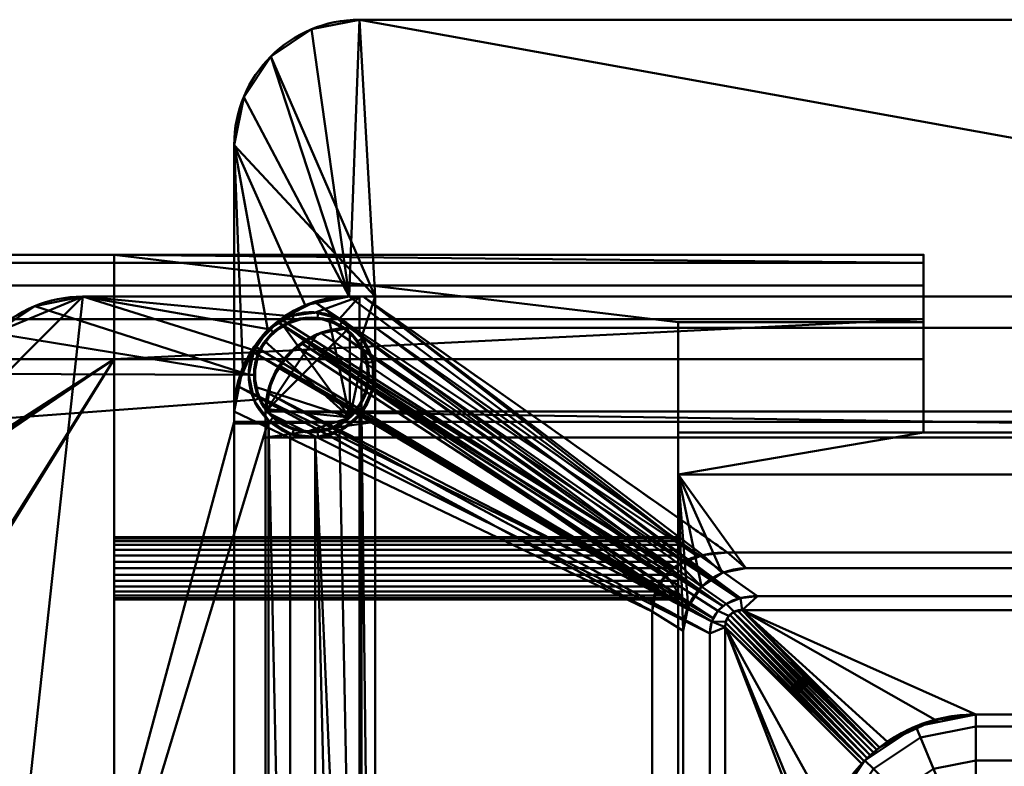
# Model space of a CAD drawing. Header units: millimetres. Extents: x -363 to 363, y -88 to 88.
# Tile 6 of 10: x -107 to -12, y 16 to 88. Entities that reach past the tile are written whole.
import ezdxf

# ---------------------------------------------------------------- set-up
doc = ezdxf.new("R2010")
doc.units = ezdxf.units.MM
doc.layers.add('1', color=7, linetype='CONTINUOUS', true_color=0xffffff)

msp = doc.modelspace()

# ---------------------------------------------------------------- linework, layer by layer
at = {"layer": '1', "color": 30, "linetype": 'Continuous', "lineweight": 50}
for p, q in [((-74, 87.5, -48), (-74, 87.5, -46)), ((-74, 87.5, -48), (74, 87.5, -48)), ((-74, 87.5, -46), (74, 87.5, -46)), ((-86, 50, -46), (-86, 75.5, -46)), ((-86, 61, -48), (-86, 75.5, -48)), ((-86, 75.5, -46), (-86, 75.5, -48)), ((-97.5, 65, 0.15), (-345.5, 65, 0.15)), ((-345.5, 65, 25.15), (-97.5, 65, 25.15)), ((-97.5, 65, 25.15), (-97.5, 65, 0.15)), ((-97.5, 65, 0.15), (-97.5, 55, 0.15)), ((-97.5, 65, 25.15), (-97.5, 55, 25.15)), ((-20, 65, 0.15), (-97.5, 65, 0.15)), ((-97.5, 65, 25.15), (-20, 65, 25.15)), ((-20, 58.536, 0.15), (-20, 65, 0.15)), ((-20, 65, 25.15), (-20, 58.536, 25.15)), ((-100.5, 61, -50), (-100.5, 61, -48)), ((-100.5, 61, -50), (-74, 61, -50)), ((-100.5, 61, -48), (-86, 61, -48)), ((-86, 61, -48), (-72.5, 61, -48)), ((-86, 49, -48), (-86, 61, -48)), ((-75, 61, -38.263), (-75, 61, -46)), ((75, 61, -46), (-75, 61, -46)), ((-72.5, 61, -48.5), (-74, 61, -50)), ((-74, 61, -50), (-74, 57.352, -50)), ((73.642, 61, -38.22), (-73.642, 61, -38.22)), ((-72.5, -61, -48.5), (-72.5, 61, -48.5)), ((-72.5, 61, -48), (-72.5, 61, -48.5)), ((-72.5, 61, -48), (-72.5, 49, -48)), ((-20, 58.536, 0.15), (-43.5, 58.536, 0.15)), ((-43.5, 58.536, 0.15), (-43.5, 55, 0.15)), ((-43.5, 48, 10.686), (-43.5, 58.536, 0.15)), ((-43.5, 58.536, 25.15), (-20, 58.536, 25.15)), ((-43.5, 58.536, 25.15), (-43.5, 48, 14.614)), ((-43.5, 55, 25.15), (-43.5, 58.536, 25.15)), ((-20, 48, 10.686), (-20, 58.536, 0.15)), ((-20, 58.536, 25.15), (-20, 48, 14.614)), ((-75, 58, -39.614), (-75, 58, -46)), ((75, 58, -46), (-75, 58, -46)), ((72.443, 58, -39.433), (-72.443, 58, -39.433)), ((-73.8, 49.9, -49.8), (-73.8, 57.1, -49.8)), ((-97.5, 55, -9.85), (-345.5, 55, -9.85)), ((-97.5, 55, 35.15), (-345.5, 55, 35.15)), ((-97.5, 55, 0.15), (-97.5, 55, -9.85)), ((-97.5, 55, 25.15), (-97.5, 55, 35.15)), ((-20, 55, -9.85), (-97.5, 55, -9.85)), ((-43.5, 55, 0.15), (-97.5, 55, 0.15)), ((-97.5, 55, 35.15), (-20, 55, 35.15)), ((-97.5, 55, 25.15), (-43.5, 55, 25.15)), ((-43.5, 55, 0.15), (-43.5, 55, -3.386)), ((-43.5, 55, 28.686), (-43.5, 55, 25.15)), ((-43.5, 55, 28.686), (-43.5, 43.964, 17.65)), ((-43.5, 43.964, 7.65), (-43.5, 55, -3.386)), ((-43.5, 55, 28.686), (-20, 55, 28.686)), ((-20, 55, -3.386), (-43.5, 55, -3.386)), ((-20, 55, -9.85), (-20, 55, -3.386)), ((-20, 55, 28.686), (-20, 55, 35.15)), ((-20, 48, 3.614), (-20, 55, -3.386)), ((-20, 55, 28.686), (-20, 48, 21.686)), ((-86, 50, -38.847), (-86, 50, -46)), ((-86, 50, -38.847), (-86, -50, -38.847)), ((-83, 50, -40.475), (-83, 50, -46)), ((-83, 50, -40.475), (-83, -50, -40.475)), ((-83, 50, -46), (-83, 47.5, -46)), ((-74, 49.648, -50), (-74, -49.648, -50)), ((-72.5, 49, -48), (-86, 49, -48)), ((-86, 49, -48), (-86, 48.85, -47.85)), ((-86, 48.85, -47.85), (-86, -48.85, -47.85)), ((-86, 48.85, -47.85), (-83, 48.85, -47.85)), ((-83, 48.85, -47.85), (-83, -48.85, -47.85)), ((-83, 48.85, -47.85), (-83, 47.5, -46.5)), ((-72.5, 49, -48), (-72.5, -49, -48)), ((72.5, 49, -48), (-72.5, 49, -48)), ((-83, 47.5, -46.5), (83, 47.5, -46.5)), ((83, 47.5, -46), (-83, 47.5, -46)), ((-83, 47.5, -46), (-83, 47.5, -46.5)), ((-20, 48, 10.686), (-43.5, 48, 10.686)), ((-43.5, 48, 10.686), (-43.5, 48, 14.614)), ((-20, 48, 14.614), (-43.5, 48, 14.614)), ((20, 48, 3.614), (-20, 48, 3.614)), ((-20, 48, 21.686), (20, 48, 21.686)), ((-20, 48, 3.614), (-20, 48, 10.686)), ((-20, 48, 14.614), (-20, 48, 21.686)), ((43.5, 43.964, 7.65), (-43.5, 43.964, 7.65)), ((43.5, 43.964, 17.65), (-43.5, 43.964, 17.65)), ((-43.5, 43.964, 17.65), (-43.5, -43.964, 17.65)), ((-43.5, -43.964, 7.65), (-43.5, 43.964, 7.65)), ((-38.757, 36.5, -12.85), (38.757, 36.5, -12.85)), ((-37, 35, -12.85), (-37, 35, 7.65)), ((37, 35, 7.65), (-37, 35, 7.65)), ((37, 35, -12.85), (-37, 35, -12.85)), ((-35.891, 32.33, -12.85), (35.891, 32.33, -12.85)), ((-45.969, -30.865, -12.85), (-45.969, 30.865, -12.85)), ((37.362, 31, -12.85), (-37.362, 31, -12.85)), ((-24.205, 17.843, 5.94), (-37.362, 31, -12.85)), ((-39, -29.362, -12.85), (-39, 29.362, -12.85)), ((-39, 29.362, -12.85), (-25.921, 16.283, 5.829)), ((-43, 29, 7.65), (-43, 29, -12.85)), ((-43, -29, -12.85), (-43, 29, -12.85)), ((-43, 29, 7.65), (-43, -29, 7.65)), ((-40.461, -28.759, -12.85), (-40.461, 28.759, -12.85)), ((-15, 21, -1.35), (-15, 21, 1.431)), ((15, 21, -1.35), (-15, 21, -1.35)), ((-15, 21, 1.431), (15, 21, 1.431))]:
    msp.add_line(p, q, dxfattribs=at)
msp.add_circle((-78.6, 53.5, -53.7), 6, dxfattribs=at)
at = {"layer": '1', "color": 30, "linetype": 'Continuous', "lineweight": 50, "extrusion": (0, 0, -1)}
msp.add_circle((78.6, 53.5, 54.2), 5.5, dxfattribs=at)
at = {"layer": '1', "color": 30, "linetype": 'Continuous', "lineweight": 50, "extrusion": (-1, 0, 0)}
msp.add_circle((-35, 12.65, 97.5), 3, dxfattribs=at)
at = {"layer": '1', "color": 30, "linetype": 'Continuous', "lineweight": 50, "extrusion": (1, 0, 0)}
msp.add_circle((35, 12.65, -43.5), 3, dxfattribs=at)
at = {"layer": '1', "color": 30, "linetype": 'Continuous', "lineweight": 50, "extrusion": (0, 0, -1)}
for centre in [(74, 75.5, 48), (100.5, 49, 50)]:
    msp.add_arc(centre, 12, 0, 90, dxfattribs=at)
at = {"layer": '1', "color": 30, "linetype": 'Continuous', "lineweight": 50}
for centre, radius, start, end in [((-74, 75.5, -46), 12, 90, 180), ((-100.5, 49, -48), 12, 90, 180), ((-75, 50, -46), 11, 90, 180), ((-78.6, 53.5, -50), 6, 39.94451, 320.05549), ((-75, 50, -46), 8, 90, 180), ((-37, 29, 7.65), 6, 90, 180), ((-15, 6, -1.35), 15, 90, 180)]:
    msp.add_arc(centre, radius, start, end, dxfattribs=at)
at = {"layer": '1', "color": 30, "linetype": 'Continuous', "lineweight": 50, "extrusion": (1, 0, 0)}
for centre, radius, start, end in [((55, 0.15, -20), 10, 270, 360), ((55, 25.15, -20), 10, 0, 90), ((0, 790.4, -97.5), 757.25, 265.834869, 274.165131), ((0, -765.1, -97.5), 757.25, 85.834869, 94.165131), ((6, -1.35, -15), 15, 270, 0)]:
    msp.add_arc(centre, radius, start, end, dxfattribs=at)
at = {"layer": '1', "color": 30, "linetype": 'Continuous', "lineweight": 50, "extrusion": (0, 8.67362e-16, -1)}
for centre, start, end in [((78.6, 53.5, 49.8), 143.1301, 216.8699), ((37, 29, 12.85), 0, 90)]:
    msp.add_arc(centre, 6, start, end, dxfattribs=at)
at = {"layer": '1', "color": 30, "linetype": 'Continuous', "lineweight": 50, "extrusion": (-0.707107, 0, 0.707107)}
for start_param, end_param in [(0.643501, 0.697163), (5.586022, 5.639684)]:
    msp.add_ellipse((-78.6, 53.5, -54.6), major_axis=(6, 0, 6), ratio=0.707107, start_param=start_param, end_param=end_param, dxfattribs=at)
at = {"layer": '1', "color": 30, "linetype": 'Continuous', "lineweight": 50, "extrusion": (-0.544639, -6.85863e-16, 0.838671)}
for centre, major_axis, start_param in [((-75, 50, -31.703), (11, 0, 7.143), 2.915236), ((-75, 50, -35.28), (8, 0, 5.195), 2.91838)]:
    msp.add_ellipse(centre, major_axis=major_axis, ratio=0.838671, start_param=start_param, end_param=3.141593, dxfattribs=at)
at = {"layer": '1', "color": 30, "linetype": 'Continuous', "lineweight": 50}
msp.add_ellipse((-36.558, 28.558, -12.85), major_axis=(-1.99, 1.99), ratio=0.710565, start_param=5.665404, end_param=6.900967, dxfattribs=at)
at = {"layer": '1', "color": 30, "linetype": 'Continuous', "lineweight": 50, "extrusion": (0, 0.819152, 0.573576)}
msp.add_ellipse((-15, 6, 22.854), major_axis=(0, -15, 21.422), ratio=0.573576, start_param=3.141593, end_param=3.802297, dxfattribs=at)
at = {"layer": '1', "color": 30, "linetype": 'Continuous', "lineweight": 50, "extrusion": (-0.819152, -4.83284e-16, 0.573576)}
msp.add_ellipse((-15, 6, 21.426), major_axis=(15, 0, 21.422), ratio=0.573576, start_param=2.386289, end_param=3.141593, dxfattribs=at)
at = {"layer": '1', "color": 30, "linetype": 'Continuous', "lineweight": 50}
for points, knots in [([(-85.719, 52.469, -38.664), (-85.166, 54.873, -38.305), (-83.804, 57.045, -38.162), (-79.93, 60.141, -38.211), (-77.491, 61, -38.417), (-75, 61, -38.263)], [0, 0, 0, 0, 0.5, 0.5, 1, 1, 1, 1]), ([(-73.642, 61, -38.22), (-63.27, 53.716, -30.678), (-52.899, 46.432, -23.135), (-41.271, 38.265, -14.678), (-40.014, 37.383, -13.764), (-38.757, 36.5, -12.85)], [0, 0, 0, 0, 0.891916, 0.891916, 1, 1, 1, 1]), ([(-82.802, 51.771, -40.347), (-82.403, 53.527, -40.088), (-81.415, 55.113, -39.946), (-78.576, 57.383, -39.829), (-76.805, 58, -39.858), (-75, 58, -39.614)], [0, 0, 0, 0, 0.5, 0.5, 1, 1, 1, 1]), ([(-45.969, 30.865, -12.85), (-46.637, 31.228, -13.284), (-47.305, 31.591, -13.718), (-60.556, 38.793, -22.323), (-73.138, 45.631, -30.494), (-85.719, 52.469, -38.664)], [0, 0, 0, 0, 0.050438, 0.050438, 1, 1, 1, 1]), ([(-38.757, 36.5, -12.85), (-40.481, 36.5, -12.85), (-42.241, 36.183, -12.85), (-44.389, 34.75, -12.85), (-44.996, 34.104, -12.85), (-45.785, 32.591, -12.85), (-45.969, 31.73, -12.85), (-45.969, 30.865, -12.85)], [0, 0, 0, 0, 0.5, 0.5, 0.75, 0.75, 1, 1, 1, 1]), ([(-35.891, 32.33, -12.85), (-36.983, 32.33, -12.85), (-38.094, 32.131, -12.85), (-39.914, 30.918, -12.85), (-40.461, 29.856, -12.85), (-40.461, 28.759, -12.85)], [0, 0, 0, 0, 0.5, 0.5, 1, 1, 1, 1]), ([(-25.921, 16.283, 5.829), (-25.82, 16.39, 5.974), (-25.701, 16.513, 6.099), (-25.437, 16.775, 6.283), (-25.287, 16.918, 6.344), (-24.998, 17.184, 6.376), (-24.855, 17.31, 6.357), (-24.592, 17.533, 6.259), (-24.468, 17.635, 6.183), (-24.303, 17.767, 6.042), (-24.253, 17.806, 5.993), (-24.205, 17.843, 5.94)], [0, 0, 0, 0, 0.242265, 0.242265, 0.486879, 0.486879, 0.704297, 0.704297, 0.907037, 0.907037, 1, 1, 1, 1])]:
    msp.add_open_spline(points, degree=3, knots=knots, dxfattribs=at)
for points in [[(-75, 61, -38.263), (-74.548, 61, -38.236), (-74.095, 61, -38.22), (-73.642, 61, -38.22)], [(-75, 58, -39.614), (-74.153, 58, -39.5), (-73.297, 58, -39.433), (-72.443, 58, -39.433)], [(-72.443, 58, -39.433), (-60.259, 49.443, -30.572), (-48.075, 40.886, -21.711), (-35.891, 32.33, -12.85)], [(-40.461, 28.759, -12.85), (-54.574, 36.43, -22.016), (-68.688, 44.1, -31.181), (-82.802, 51.771, -40.347)]]:
    msp.add_open_spline(points, degree=3, dxfattribs=at)
at = {"layer": '1', "color": 27, "linetype": 'Continuous', "lineweight": 50}
for points in [[(-82.485, 83.985, -48), (-78.592, 86.587, -48), (-74, 87.5, -48), (-72.5, 61, -48)], [(-74, 87.5, -46), (-78.592, 86.587, -46), (-75, 61, -46)], [(-74, 87.5, -46), (-74, 87.5, -48), (-78.592, 86.587, -48), (-78.592, 86.587, -46)], [(-75, 61, -46), (75, 61, -46), (74, 87.5, -46), (-74, 87.5, -46)], [(-74, 87.5, -48), (72.5, 61, -48), (-72.5, 61, -48)], [(72.5, 61, -48), (-74, 87.5, -48), (74, 87.5, -48)], [(74, 87.5, -46), (74, 87.5, -48), (-74, 87.5, -48), (-74, 87.5, -46)], [(-75, 61, -46), (-78.592, 86.587, -46), (-82.485, 83.985, -46)], [(-78.592, 86.587, -46), (-78.592, 86.587, -48), (-82.485, 83.985, -48), (-82.485, 83.985, -46)], [(-72.5, 61, -48), (-86, 75.5, -48), (-85.087, 80.092, -48), (-82.485, 83.985, -48)], [(-75, 61, -46), (-82.485, 83.985, -46), (-85.087, 80.092, -46)], [(-82.485, 83.985, -46), (-82.485, 83.985, -48), (-85.087, 80.092, -48), (-85.087, 80.092, -46)], [(-85.087, 80.092, -46), (-86, 75.5, -46), (-79.21, 60.163, -46), (-75, 61, -46)], [(-85.087, 80.092, -46), (-85.087, 80.092, -48), (-86, 75.5, -48), (-86, 75.5, -46)], [(-86, 50, -46), (-86, 75.5, -46), (-86, 75.5, -48), (-86, 61, -48)], [(-72.5, 61, -48), (-86, 61, -48), (-86, 75.5, -48)], [(-86, 75.5, -46), (-82.778, 57.778, -46), (-79.21, 60.163, -46)], [(-86, 75.5, -46), (-86, 50, -46), (-85.163, 54.21, -46)], [(-85.163, 54.21, -46), (-82.778, 57.778, -46), (-86, 75.5, -46)], [(-108.985, 57.485, -48), (-111.587, 53.592, -48), (-112.5, 49, -48), (-100.5, 61, -48)], [(-112.5, -49, -48), (-86, 49, -48), (-86, 61, -48), (-100.5, 61, -48)], [(-112.5, 49, -48), (-112.5, -49, -48), (-100.5, 61, -48)], [(-100.5, 61, -48), (-105.092, 60.087, -48), (-108.985, 57.485, -48)], [(-105.092, 60.087, -50), (-100.5, 61, -50), (-84.109, 55.877, -50), (-84.6, 53.5, -50)], [(-100.5, 61, -48), (-100.5, 61, -50), (-105.092, 60.087, -50), (-105.092, 60.087, -48)], [(-100.5, 61, -50), (-82.716, 57.866, -50), (-84.109, 55.877, -50)], [(-100.5, 61, -50), (-80.649, 59.139, -50), (-82.716, 57.866, -50)], [(-100.5, 61, -50), (-74, 61, -50), (-78.247, 59.49, -50), (-80.649, 59.139, -50)], [(-74, 61, -50), (-100.5, 61, -50), (-100.5, 61, -48), (-86, 61, -48)], [(-86, 61, -48), (-86, 49, -48), (-86, 48.85, -47.85), (-86, 50, -46)], [(-86, 61, -48), (-72.5, 61, -48), (-72.5, 61, -48.5), (-74, 61, -50)], [(-78.317, 60.488, -38.292), (-81.537, 58.847, -38.192), (-43.94, 34.964, -12.85)], [(-75, 61, -46), (-79.21, 60.163, -46), (-78.317, 60.488, -38.292)], [(-79.21, 60.163, -46), (-79.157, 60.06, -38.266), (-78.317, 60.488, -38.292)], [(-78.317, 60.488, -38.292), (-75, 61, -38.263), (-75, 61, -46)], [(-78.297, 60.491, -38.292), (-78.317, 60.488, -38.292), (-43.94, 34.964, -12.85)], [(-75, 61, -38.263), (-78.297, 60.491, -38.292), (-41.591, 36.086, -12.85)], [(-43.94, 34.964, -12.85), (-43.398, 35.401, -12.85), (-78.297, 60.491, -38.292)], [(-43.398, 35.401, -12.85), (-41.591, 36.086, -12.85), (-78.297, 60.491, -38.292)], [(-75.903, 58.86, -50), (-78.247, 59.49, -50), (-74, 61, -50)], [(-74, 61, -50), (-74, 57.352, -50), (-75.903, 58.86, -50)], [(-73.642, 61, -38.22), (-75, 61, -38.263), (-41.591, 36.086, -12.85)], [(-75, 61, -46), (-75, 61, -38.263), (-73.642, 61, -38.22)], [(-73.642, 61, -38.22), (73.642, 61, -38.22), (75, 61, -46), (-75, 61, -46)], [(-73.8, 57.1, -49.8), (-74, 57.352, -50), (-74, 61, -50), (-72.5, 61, -48.5)], [(-72.5, 61, -48.5), (-72.5, -61, -48.5), (-73.8, 49.9, -49.8), (-73.8, 57.1, -49.8)], [(-38.757, 36.5, -12.85), (38.757, 36.5, -12.85), (73.642, 61, -38.22), (-73.642, 61, -38.22)], [(-41.591, 36.086, -12.85), (-41.131, 36.261, -12.85), (-73.642, 61, -38.22)], [(-41.131, 36.261, -12.85), (-38.757, 36.5, -12.85), (-73.642, 61, -38.22)], [(-72.5, -61, -48.5), (-72.5, 61, -48.5), (-72.5, 49, -48), (-72.5, -49, -48)], [(-72.5, 61, -48.5), (-72.5, 61, -48), (-72.5, 49, -48)], [(72.5, 61, -48), (72.5, 49, -48), (-72.5, 49, -48), (-72.5, 61, -48)], [(-84.6, 53.5, -50), (-108.985, 57.485, -50), (-105.092, 60.087, -50)], [(-105.092, 60.087, -48), (-105.092, 60.087, -50), (-108.985, 57.485, -50), (-108.985, 57.485, -48)], [(-79.21, 60.163, -46), (-82.778, 57.778, -46), (-81.537, 58.847, -38.192)], [(-81.537, 58.847, -38.192), (-79.157, 60.06, -38.266), (-79.21, 60.163, -46)], [(-80.454, 59.206, -53.7), (-77.973, 59.467, -53.7), (-78.025, 58.97, -54.2), (-80.3, 58.731, -54.2)], [(-77.973, 59.467, -50), (-77.973, 59.467, -53.7), (-80.454, 59.206, -53.7), (-80.454, 59.206, -50)], [(-77.973, 59.467, -53.7), (-75.6, 58.696, -53.7), (-75.85, 58.263, -54.2), (-78.025, 58.97, -54.2)], [(-75.6, 58.696, -50), (-75.6, 58.696, -53.7), (-77.973, 59.467, -53.7), (-77.973, 59.467, -50)], [(-81.809, 58.566, -38.198), (-84.059, 56.24, -38.248), (-45.426, 33.135, -12.85)], [(-82.778, 57.778, -46), (-82.671, 57.675, -38.217), (-81.537, 58.847, -38.192)], [(-82.615, 57.959, -53.7), (-80.454, 59.206, -53.7), (-80.3, 58.731, -54.2), (-82.28, 57.587, -54.2)], [(-80.454, 59.206, -50), (-80.454, 59.206, -53.7), (-82.615, 57.959, -53.7), (-82.615, 57.959, -50)], [(-81.537, 58.847, -38.192), (-81.809, 58.566, -38.198), (-43.94, 34.964, -12.85)], [(-45.426, 33.135, -12.85), (-44.67, 34.376, -12.85), (-81.809, 58.566, -38.198)], [(-44.67, 34.376, -12.85), (-43.94, 34.964, -12.85), (-81.809, 58.566, -38.198)], [(-74.92, 49.413, -54.2), (-81.35, 58.263, -54.2), (-79.175, 58.97, -54.2), (-76.9, 58.731, -54.2)], [(-74.92, 49.413, -54.2), (-76.9, 58.731, -54.2), (-74.92, 57.587, -54.2)], [(-75.6, 58.696, -53.7), (-73.746, 57.027, -53.7), (-74.15, 56.733, -54.2), (-75.85, 58.263, -54.2)], [(-75.6, 58.696, -53.7), (-75.6, 58.696, -50), (-74, 57.352, -50)], [(-74, 57.352, -50), (-73.746, 57.027, -53.7), (-75.6, 58.696, -53.7)], [(-84.059, 56.24, -38.248), (-82.778, 57.778, -46), (-85.163, 54.21, -46)], [(-84.081, 55.94, -53.7), (-82.615, 57.959, -53.7), (-82.28, 57.587, -54.2), (-83.624, 55.737, -54.2)], [(-82.615, 57.959, -50), (-82.615, 57.959, -53.7), (-84.081, 55.94, -53.7), (-84.081, 55.94, -50)], [(-84.059, 56.24, -38.248), (-82.671, 57.675, -38.217), (-82.778, 57.778, -46)], [(-83.05, 56.733, -54.2), (-81.35, 58.263, -54.2), (-74.92, 49.413, -54.2)], [(-83, 50, -46), (-75, 58, -46), (-78.061, 57.391, -46)], [(-83, 50, -46), (83, 50, -46), (75, 58, -46), (-75, 58, -46)], [(-39.177, 31.358, -12.85), (-79.535, 56.501, -39.873), (-77.702, 57.53, -39.817)], [(-77.702, 57.53, -39.817), (-78.061, 57.391, -46), (-75, 58, -46)], [(-77.702, 57.53, -39.817), (-78.035, 57.343, -39.828), (-78.061, 57.391, -46)], [(-75, 58, -46), (-75, 58, -39.614), (-77.702, 57.53, -39.817)], [(-39.177, 31.358, -12.85), (-77.702, 57.53, -39.817), (-76.379, 57.76, -39.718)], [(-37.696, 32.079, -12.85), (-76.379, 57.76, -39.718), (-75, 58, -39.614)], [(-76.379, 57.76, -39.718), (-37.696, 32.079, -12.85), (-38.913, 31.583, -12.85)], [(-76.379, 57.76, -39.718), (-38.913, 31.583, -12.85), (-39.177, 31.358, -12.85)], [(-37.696, 32.079, -12.85), (-75, 58, -39.614), (-72.443, 58, -39.433)], [(72.443, 58, -39.433), (-72.443, 58, -39.433), (-75, 58, -46), (75, 58, -46)], [(-72.443, 58, -39.433), (-75, 58, -39.614), (-75, 58, -46)], [(-74.92, 49.413, -54.2), (-74.92, 57.587, -54.2), (-73.575, 55.737, -54.2)], [(-35.891, 32.33, -12.85), (-72.443, 58, -39.433), (72.443, 58, -39.433), (35.891, 32.33, -12.85)], [(-72.443, 58, -39.433), (-35.891, 32.33, -12.85), (-37.53, 32.147, -12.85)], [(-72.443, 58, -39.433), (-37.53, 32.147, -12.85), (-37.696, 32.079, -12.85)], [(-84.6, 53.5, -50), (-111.587, 53.592, -50), (-108.985, 57.485, -50)], [(-83.98, 52.356, -54.2), (-83.98, 54.644, -54.2), (-83.05, 56.733, -54.2), (-74.92, 49.413, -54.2)], [(-78.061, 57.391, -46), (-80.657, 55.657, -46), (-82.391, 53.061, -46), (-83, 50, -46)], [(-80.023, 56.226, -39.888), (-80.657, 55.657, -46), (-78.061, 57.391, -46)], [(-78.061, 57.391, -46), (-78.035, 57.343, -39.828), (-80.023, 56.226, -39.888)], [(-73.746, 57.027, -53.7), (-72.731, 54.747, -53.7), (-73.22, 54.644, -54.2), (-74.15, 56.733, -54.2)], [(-73.746, 57.027, -53.7), (-74, 57.352, -50), (-73.8, 57.1, -49.8)], [(-73.8, 49.9, -49.8), (-72.738, 52.223, -49.8), (-72.738, 54.777, -49.8), (-73.8, 57.1, -49.8)], [(-73.8, 57.1, -49.8), (-73.746, 57.027, -49.8), (-73.746, 57.027, -53.7)], [(-72.731, 54.747, -49.8), (-72.731, 54.747, -53.7), (-73.746, 57.027, -53.7), (-73.746, 57.027, -49.8)], [(-84.274, 55.751, -38.302), (-85.719, 52.469, -38.664), (-45.64, 32.783, -12.85)], [(-85.163, 54.21, -46), (-84.987, 54.132, -38.481), (-84.059, 56.24, -38.248)], [(-84.6, 53.5, -53.7), (-84.081, 55.94, -53.7), (-83.624, 55.737, -54.2), (-84.1, 53.5, -54.2)], [(-84.081, 55.94, -50), (-84.081, 55.94, -53.7), (-84.6, 53.5, -53.7), (-84.6, 53.5, -50)], [(-84.059, 56.24, -38.248), (-84.274, 55.751, -38.302), (-45.426, 33.135, -12.85)], [(-45.64, 32.783, -12.85), (-45.426, 33.135, -12.85), (-84.274, 55.751, -38.302)], [(-82.391, 53.061, -46), (-80.657, 55.657, -46), (-81.792, 54.227, -40.039)], [(-80.657, 55.657, -46), (-80.584, 55.592, -39.936), (-81.792, 54.227, -40.039)], [(-40.111, 30.194, -12.85), (-81.664, 54.371, -40.028), (-80.023, 56.226, -39.888)], [(-80.023, 56.226, -39.888), (-80.584, 55.592, -39.936), (-80.657, 55.657, -46)], [(-40.111, 30.194, -12.85), (-80.023, 56.226, -39.888), (-79.535, 56.501, -39.873)], [(-79.535, 56.501, -39.873), (-39.177, 31.358, -12.85), (-39.701, 30.912, -12.85)], [(-79.535, 56.501, -39.873), (-39.701, 30.912, -12.85), (-40.111, 30.194, -12.85)], [(-73.575, 55.737, -54.2), (-73.1, 53.5, -54.2), (-73.575, 51.263, -54.2), (-74.92, 49.413, -54.2)], [(-72.731, 54.747, -53.7), (-72.731, 52.253, -53.7), (-73.22, 52.356, -54.2), (-73.22, 54.644, -54.2)], [(-72.6, 53.5, -53.7), (-72.731, 54.747, -49.8), (-72.731, 52.253, -49.8)], [(-72.6, 53.5, -53.7), (-72.731, 54.747, -53.7), (-72.731, 54.747, -49.8)], [(-85.719, 52.469, -38.664), (-85.163, 54.21, -46), (-86, 50, -46)], [(-85.719, 52.469, -38.664), (-84.987, 54.132, -38.481), (-85.163, 54.21, -46)], [(-40.278, 29.902, -12.85), (-82.802, 51.771, -40.347), (-81.792, 54.227, -40.039)], [(-81.792, 54.227, -40.039), (-82.288, 53.019, -40.19), (-82.391, 53.061, -46)], [(-40.278, 29.902, -12.85), (-81.792, 54.227, -40.039), (-81.664, 54.371, -40.028)], [(-81.664, 54.371, -40.028), (-40.111, 30.194, -12.85), (-40.278, 29.902, -12.85)], [(-112.5, 49, -50), (-111.587, 53.592, -50), (-84.6, 53.5, -50), (-84.109, 51.123, -50)], [(-84.081, 51.06, -53.7), (-84.6, 53.5, -53.7), (-84.1, 53.5, -54.2), (-83.624, 51.263, -54.2)], [(-84.6, 53.5, -50), (-84.6, 53.5, -53.7), (-84.081, 51.06, -53.7), (-84.081, 51.06, -50)], [(-83, 50, -46), (-82.391, 53.061, -46), (-82.802, 51.771, -40.347)], [(-82.391, 53.061, -46), (-82.288, 53.019, -40.19), (-82.802, 51.771, -40.347)], [(-72.731, 52.253, -49.8), (-72.731, 52.253, -53.7), (-72.6, 53.5, -53.7)], [(-45.969, 30.865, -12.85), (-85.719, 52.469, -38.664), (-86, 50, -38.847)], [(-86, 50, -46), (-86, 50, -38.847), (-85.719, 52.469, -38.664)], [(-85.719, 52.469, -38.664), (-45.969, 30.865, -12.85), (-45.64, 32.783, -12.85)], [(-74.92, 49.413, -54.2), (-83.05, 50.267, -54.2), (-83.98, 52.356, -54.2)], [(-72.731, 52.253, -53.7), (-73.746, 49.973, -53.7), (-74.15, 50.267, -54.2), (-73.22, 52.356, -54.2)], [(-73.746, 49.973, -49.8), (-73.746, 49.973, -53.7), (-72.731, 52.253, -53.7), (-72.731, 52.253, -49.8)], [(-84.109, 51.123, -50), (-82.716, 49.134, -50), (-112.5, -49, -50), (-112.5, 49, -50)], [(-82.615, 49.041, -53.7), (-84.081, 51.06, -53.7), (-83.624, 51.263, -54.2), (-82.28, 49.413, -54.2)], [(-84.081, 51.06, -50), (-84.081, 51.06, -53.7), (-82.615, 49.041, -53.7), (-82.615, 49.041, -50)], [(-83, 50, -40.475), (-82.802, 51.771, -40.347), (-40.461, 28.759, -12.85)], [(-82.802, 51.771, -40.347), (-83, 50, -40.475), (-83, 50, -46)], [(-40.278, 29.902, -12.85), (-40.461, 28.759, -12.85), (-82.802, 51.771, -40.347)], [(-86, 50, -38.847), (-86, -50, -38.847), (-45.969, -30.865, -12.85), (-45.969, 30.865, -12.85)], [(-86, 50, -46), (-86, 48.85, -47.85), (-86, -48.85, -47.85), (-86, -50, -46)], [(-86, -50, -38.847), (-86, 50, -38.847), (-86, 50, -46)], [(-86, -50, -46), (-86, -50, -38.847), (-86, 50, -46)], [(-79.175, 48.03, -54.2), (-81.35, 48.737, -54.2), (-83.05, 50.267, -54.2), (-74.92, 49.413, -54.2)], [(-83, -50, -40.475), (-83, 50, -40.475), (-40.461, 28.759, -12.85), (-40.461, -28.759, -12.85)], [(-83, 50, -40.475), (-83, -47.5, -46), (-83, 47.5, -46)], [(-83, 50, -40.475), (-83, -50, -40.475), (-83, -50, -46), (-83, -47.5, -46)], [(-83, 47.5, -46), (-83, 50, -46), (-83, 50, -40.475)], [(-83, 50, -46), (83, 47.5, -46), (83, 50, -46)], [(-83, 50, -46), (-83, 47.5, -46), (83, 47.5, -46)], [(-73.746, 49.973, -53.7), (-75.6, 48.304, -53.7), (-75.85, 48.737, -54.2), (-74.15, 50.267, -54.2)], [(-75.6, 48.304, -53.7), (-73.746, 49.973, -53.7), (-74, 49.648, -50)], [(-73.8, 49.9, -49.8), (-74, 49.648, -50), (-73.746, 49.973, -53.7)], [(-73.746, 49.973, -53.7), (-73.746, 49.973, -49.8), (-73.8, 49.9, -49.8)], [(-82.716, -49.134, -50), (-84.109, -51.123, -50), (-112.5, -49, -50), (-82.716, 49.134, -50)], [(-80.649, -47.861, -50), (-82.716, 49.134, -50), (-80.649, 47.861, -50)], [(-80.649, -47.861, -50), (-82.716, -49.134, -50), (-82.716, 49.134, -50)], [(-80.454, 47.794, -53.7), (-82.615, 49.041, -53.7), (-82.28, 49.413, -54.2), (-80.3, 48.269, -54.2)], [(-82.615, 49.041, -50), (-82.615, 49.041, -53.7), (-80.454, 47.794, -53.7), (-80.454, 47.794, -50)], [(-74.92, 49.413, -54.2), (-76.9, 48.269, -54.2), (-79.175, 48.03, -54.2)], [(-75.903, 48.14, -50), (-74, 49.648, -50), (-74, -49.648, -50)], [(-74, 49.648, -50), (-75.6, 48.304, -50), (-75.6, 48.304, -53.7)], [(-73.8, -49.9, -49.8), (-74, -49.648, -50), (-74, 49.648, -50), (-73.8, 49.9, -49.8)], [(-73.8, -49.9, -49.8), (-73.8, 49.9, -49.8), (-72.5, -61, -48.5)], [(-86, -49, -48), (-86, 49, -48), (-112.5, -49, -48)], [(-86, -49, -48), (-72.5, -49, -48), (-72.5, 49, -48), (-86, 49, -48)], [(-83, 48.85, -47.85), (-86, 48.85, -47.85), (-86, 49, -48), (-72.5, 49, -48)], [(-83, -48.85, -47.85), (-86, -48.85, -47.85), (-86, 48.85, -47.85), (-83, 48.85, -47.85)], [(83, 47.5, -46.5), (-83, 47.5, -46.5), (-72.5, 49, -48), (72.5, 49, -48)], [(-83, 47.5, -46.5), (-83, 48.85, -47.85), (-72.5, 49, -48)], [(-83, -48.85, -47.85), (-83, 48.85, -47.85), (-83, 47.5, -46.5)], [(-77.973, 47.533, -53.7), (-80.454, 47.794, -53.7), (-80.3, 48.269, -54.2), (-78.025, 48.03, -54.2)], [(-74, -49.648, -50), (-78.247, 47.51, -50), (-75.903, 48.14, -50)], [(-75.6, 48.304, -53.7), (-77.973, 47.533, -53.7), (-78.025, 48.03, -54.2), (-75.85, 48.737, -54.2)], [(-77.973, 47.533, -50), (-77.973, 47.533, -53.7), (-75.6, 48.304, -53.7), (-75.6, 48.304, -50)], [(-83, 47.5, -46.5), (-83, 47.5, -46), (-83, -47.5, -46), (-83, -47.5, -46.5)], [(-83, -47.5, -46.5), (-83, -48.85, -47.85), (-83, 47.5, -46.5)], [(-83, 47.5, -46), (-83, 47.5, -46.5), (83, 47.5, -46.5), (83, 47.5, -46)], [(-80.649, 47.861, -50), (-78.247, 47.51, -50), (-78.247, -47.51, -50), (-80.649, -47.861, -50)], [(-80.454, 47.794, -50), (-80.454, 47.794, -53.7), (-77.973, 47.533, -53.7), (-77.973, 47.533, -50)], [(-78.247, 47.51, -50), (-75.903, -48.14, -50), (-78.247, -47.51, -50)], [(-78.247, 47.51, -50), (-74, -49.648, -50), (-75.903, -48.14, -50)], [(-41.243, 33.243, -12.85), (-39.296, 34.543, -12.85), (-41.131, 36.261, -12.85), (-43.398, 35.401, -12.85)], [(-38.757, 36.5, -12.85), (-41.131, 36.261, -12.85), (-39.296, 34.543, -12.85), (-37, 35, -12.85)], [(-37, 35, -12.85), (37, 35, -12.85), (38.757, 36.5, -12.85), (-38.757, 36.5, -12.85)], [(-42.543, 31.296, -12.85), (-41.243, 33.243, -12.85), (-43.398, 35.401, -12.85), (-44.67, 34.376, -12.85)], [(-37, 35, 7.65), (-37, 35, -12.85), (-39.296, 34.543, -12.85), (-39.296, 34.543, 7.65)], [(-37, 35, -12.85), (-37, 35, 7.65), (37, 35, 7.65), (37, 35, -12.85)], [(-44.67, 34.376, -12.85), (-45.64, 32.783, -12.85), (-42.543, 31.296, -12.85)], [(-39.296, 34.543, 7.65), (-39.296, 34.543, -12.85), (-41.243, 33.243, -12.85), (-41.243, 33.243, 7.65)], [(-41.243, 33.243, 7.65), (-41.243, 33.243, -12.85), (-42.543, 31.296, -12.85), (-42.543, 31.296, 7.65)], [(-43, 29, -12.85), (-42.543, 31.296, -12.85), (-45.64, 32.783, -12.85), (-45.969, 30.865, -12.85)], [(-37.362, 31, -12.85), (-38.131, 30.839, -12.85), (-38.913, 31.583, -12.85), (-37.53, 32.147, -12.85)], [(-37.362, 31, -12.85), (-37.53, 32.147, -12.85), (-35.891, 32.33, -12.85)], [(-35.891, 32.33, -12.85), (35.891, 32.33, -12.85), (37.362, 31, -12.85), (-37.362, 31, -12.85)], [(-42.543, 31.296, 7.65), (-42.543, 31.296, -12.85), (-43, 29, -12.85), (-43, 29, 7.65)], [(-38.131, 30.839, -12.85), (-38.633, 30.457, -12.85), (-39.701, 30.912, -12.85), (-38.913, 31.583, -12.85)], [(-45.969, 30.865, -12.85), (-45.969, -30.865, -12.85), (-43, -29, -12.85), (-43, 29, -12.85)], [(-40.278, 29.902, -12.85), (-39.701, 30.912, -12.85), (-38.633, 30.457, -12.85), (-38.937, 29.863, -12.85)], [(-38.948, 29.816, -12.85), (-38.796, 30.217, -12.85), (-25.68, 16.533, 6.104)], [(-25.394, 16.815, 6.29), (-38.796, 30.217, -12.85), (-38.549, 30.549, -12.85)], [(-38.796, 30.217, -12.85), (-25.394, 16.815, 6.29), (-25.68, 16.533, 6.104)], [(-38.549, 30.549, -12.85), (-38.217, 30.796, -12.85), (-25.096, 17.093, 6.364)], [(-38.549, 30.549, -12.85), (-25.096, 17.093, 6.364), (-25.394, 16.815, 6.29)], [(-24.481, 17.624, 6.183), (-38.217, 30.796, -12.85), (-37.816, 30.948, -12.85)], [(-38.217, 30.796, -12.85), (-24.788, 17.366, 6.329), (-25.096, 17.093, 6.364)], [(-24.481, 17.624, 6.183), (-24.788, 17.366, 6.329), (-38.217, 30.796, -12.85)], [(-24.481, 17.624, 6.183), (-37.816, 30.948, -12.85), (-37.362, 31, -12.85)], [(15, 21, 1.431), (-15, 21, 1.431), (-37.362, 31, -12.85), (37.362, 31, -12.85)], [(-37.362, 31, -12.85), (-18.876, 20.491, 2.159), (-23.465, 18.383, 5.168)], [(-15, 21, 1.431), (-18.876, 20.491, 2.159), (-37.362, 31, -12.85)], [(-23.465, 18.383, 5.168), (-24.205, 17.843, 5.94), (-37.362, 31, -12.85)], [(-37.362, 31, -12.85), (-24.205, 17.843, 5.94), (-24.481, 17.624, 6.183)], [(-40.461, 28.759, -12.85), (-40.278, 29.902, -12.85), (-39, 29.362, -12.85)], [(-39, 29.362, -12.85), (-39, -29.362, -12.85), (-40.461, -28.759, -12.85), (-40.461, 28.759, -12.85)], [(-40.278, 29.902, -12.85), (-38.937, 29.863, -12.85), (-39, 29.362, -12.85)], [(-39, 29.362, -12.85), (-38.948, 29.816, -12.85), (-25.68, 16.533, 6.104)], [(-39, 29.362, -12.85), (-29.943, 7.304, 0.084), (-30, 6, 0.003)], [(-30, 6, 0.003), (-30, -6, 0.003), (-39, -29.362, -12.85), (-39, 29.362, -12.85)], [(-39, 29.362, -12.85), (-29.013, 11.351, 1.413), (-29.943, 7.304, 0.084)], [(-39, 29.362, -12.85), (-25.921, 16.283, 5.829), (-29.013, 11.351, 1.413)], [(-25.68, 16.533, 6.104), (-25.921, 16.283, 5.829), (-39, 29.362, -12.85)], [(-43, -29, -12.85), (-43, -29, 7.65), (-43, 29, 7.65), (-43, 29, -12.85)]]:
    msp.add_3dface(points, dxfattribs=at)
at = {"layer": '1', "color": 253, "linetype": 'Continuous', "lineweight": 50}
for points in [[(-20, 64.239, -3.677), (-362.5, 64.239, -3.677), (-345.5, 65, 0.15), (-97.5, 65, 0.15)], [(-362.5, 64.239, 28.977), (-20, 64.239, 28.977), (-97.5, 65, 25.15), (-345.5, 65, 25.15)], [(-20, 62.071, -6.921), (-362.5, 62.071, -6.921), (-362.5, 64.239, -3.677), (-20, 64.239, -3.677)], [(-20, 64.239, 28.977), (-362.5, 64.239, 28.977), (-362.5, 62.071, 32.221), (-20, 62.071, 32.221)], [(-345.5, 65, 25.15), (-97.5, 65, 25.15), (-97.5, 65, 0.15), (-345.5, 65, 0.15)], [(-97.5, 65, 25.15), (-97.5, 55, 25.15), (-97.5, 37.229, 10.643), (-97.5, 55, 0.15)], [(-97.5, 55, 0.15), (-97.5, 65, 0.15), (-97.5, 65, 25.15)], [(-97.5, 65, 0.15), (-20, 65, 0.15), (-20, 64.239, -3.677)], [(-20, 64.239, 28.977), (-20, 65, 25.15), (-97.5, 65, 25.15)], [(-97.5, 65, 0.15), (-97.5, 55, 0.15), (-43.5, 55, 0.15), (-43.5, 58.536, 0.15)], [(-43.5, 58.536, 0.15), (-20, 58.536, 0.15), (-20, 65, 0.15), (-97.5, 65, 0.15)], [(-97.5, 65, 25.15), (-20, 65, 25.15), (-20, 58.536, 25.15), (-43.5, 58.536, 25.15)], [(-43.5, 58.536, 25.15), (-43.5, 55, 25.15), (-97.5, 55, 25.15), (-97.5, 65, 25.15)], [(-20, 64.239, -3.677), (-20, 65, 0.15), (-20, 58.536, 0.15)], [(-20, 58.536, 25.15), (-20, 65, 25.15), (-20, 64.239, 28.977)], [(-20, 58.827, -9.089), (-20, 62.071, -6.921), (-20, 64.239, -3.677), (-20, 58.536, 0.15)], [(-20, 58.536, 25.15), (-20, 64.239, 28.977), (-20, 62.071, 32.221), (-20, 58.827, 34.389)], [(-20, 58.827, -9.089), (-362.5, 58.827, -9.089), (-362.5, 62.071, -6.921), (-20, 62.071, -6.921)], [(-20, 62.071, 32.221), (-362.5, 62.071, 32.221), (-362.5, 58.827, 34.389), (-20, 58.827, 34.389)], [(-97.5, 55, -9.85), (-345.5, 55, -9.85), (-362.5, 58.827, -9.089), (-20, 58.827, -9.089)], [(-345.5, 55, 35.15), (-97.5, 55, 35.15), (-20, 58.827, 34.389), (-362.5, 58.827, 34.389)], [(-20, 58.827, -9.089), (-20, 55, -9.85), (-97.5, 55, -9.85)], [(-97.5, 55, 35.15), (-20, 55, 35.15), (-20, 58.827, 34.389)], [(-43.5, 37.229, 10.643), (-43.5, 55, 25.15), (-43.5, 58.536, 25.15), (-43.5, 48, 14.614)], [(-43.5, 48, 10.686), (-43.5, 58.536, 0.15), (-43.5, 55, 0.15), (-43.5, 43.964, 7.65)], [(-43.5, 48, 10.686), (-20, 48, 10.686), (-20, 58.536, 0.15), (-43.5, 58.536, 0.15)], [(-43.5, 48, 14.614), (-43.5, 58.536, 25.15), (-20, 58.536, 25.15), (-20, 48, 14.614)], [(-20, 58.536, 0.15), (-20, 55, -9.85), (-20, 58.827, -9.089)], [(-20, 58.827, 34.389), (-20, 55, 35.15), (-20, 58.536, 25.15)], [(-20, 58.536, 0.15), (-20, 48, 10.686), (-20, 48, 3.614), (-20, 55, -3.386)], [(-20, 55, -3.386), (-20, 55, -9.85), (-20, 58.536, 0.15)], [(-20, 58.536, 25.15), (-20, 55, 35.15), (-20, 55, 28.686)], [(-20, 55, 28.686), (-20, 48, 21.686), (-20, 48, 14.614), (-20, 58.536, 25.15)], [(-146.52, 23.447, 33.513), (-97.5, 55, 35.15), (-345.5, 55, 35.15)], [(-97.5, -55, -9.85), (-345.5, -55, -9.85), (-345.5, 55, -9.85), (-97.5, 55, -9.85)], [(-97.5, 55, 35.15), (-146.52, 23.447, 33.513), (-146.189, 23.5, 33.515)], [(-146.189, 23.5, 33.515), (-145.859, 23.44, 33.513), (-97.5, 55, 35.15)], [(-97.5, 55, 35.15), (-145.859, 23.44, 33.513), (-145.567, 23.274, 33.508)], [(-145.2, 22.5, 33.484), (-145.67, -21.652, 33.46), (-97.5, 55, 35.15)], [(-145.67, -21.652, 33.46), (-145.419, -21.875, 33.466), (-97.5, 55, 35.15)], [(-97.5, 55, 35.15), (-145.567, 23.274, 33.508), (-145.346, 23.021, 33.5)], [(-145.419, -21.875, 33.466), (-145.256, -22.169, 33.475), (-97.5, 55, 35.15)], [(-97.5, 55, 35.15), (-145.346, 23.021, 33.5), (-145.222, 22.709, 33.491)], [(-97.5, -55, 35.15), (-97.5, 55, 35.15), (-145.256, -22.169, 33.475)], [(-97.5, 55, 35.15), (-145.222, 22.709, 33.491), (-145.2, 22.5, 33.484)], [(-97.5, 55, 35.15), (-97.5, -55, 35.15), (-97.5, 33.237, 15.077), (-97.5, 34.376, 15.584)], [(-97.5, 55, -9.85), (-97.5, 36.22, 9.909), (-97.5, 35, 9.65)], [(-97.5, 55, 25.15), (-97.5, 55, 35.15), (-97.5, 36.763, 15.077), (-97.5, 37.598, 14.15)], [(-97.5, 34.376, 15.584), (-97.5, 35.624, 15.584), (-97.5, 55, 35.15)], [(-97.5, 35, 9.65), (-97.5, 2.984, 12.964), (-97.5, 2.853, 11.723), (-97.5, 55, -9.85)], [(-97.5, 55, -9.85), (-97.5, -32.147, 11.723), (-97.5, -32.771, 10.643)], [(-97.5, 55, -9.85), (-97.5, -33.237, 15.077), (-97.5, -32.402, 14.15)], [(-97.5, 55, 25.15), (-97.5, 37.984, 12.964), (-97.5, 37.853, 11.723)], [(-97.5, 35.624, 15.584), (-97.5, 36.763, 15.077), (-97.5, 55, 35.15)], [(-97.5, 2.853, 11.723), (-97.5, 2.229, 10.643), (-97.5, 55, -9.85)], [(-97.5, 55, -9.85), (-97.5, -32.016, 12.964), (-97.5, -32.147, 11.723)], [(-97.5, -34.376, 15.584), (-97.5, -33.237, 15.077), (-97.5, 55, -9.85), (-97.5, -55, 25.15)], [(-97.5, 37.598, 14.15), (-97.5, 37.984, 12.964), (-97.5, 55, 25.15)], [(-97.5, 55, -9.85), (-97.5, 0, 9.65), (-97.5, -1.22, 9.909)], [(-97.5, -32.402, 14.15), (-97.5, -32.016, 12.964), (-97.5, 55, -9.85)], [(-97.5, -1.22, 9.909), (-97.5, -55, 25.15), (-97.5, 55, -9.85)], [(-97.5, -32.771, 10.643), (-97.5, -33.78, 9.909), (-97.5, 55, -9.85)], [(-97.5, 37.853, 11.723), (-97.5, 37.229, 10.643), (-97.5, 55, 25.15)], [(-97.5, 2.229, 10.643), (-97.5, 1.22, 9.909), (-97.5, 55, -9.85)], [(-97.5, 55, -9.85), (-97.5, 55, 0.15), (-97.5, 37.229, 10.643), (-97.5, 36.22, 9.909)], [(-97.5, -33.78, 9.909), (-97.5, -35, 9.65), (-97.5, -55, -9.85), (-97.5, 55, -9.85)], [(-97.5, 1.22, 9.909), (-97.5, 0, 9.65), (-97.5, 55, -9.85)], [(-97.5, 55, -9.85), (-20, 55, -9.85), (-20, 55, -3.386), (-43.5, 55, -3.386)], [(-43.5, 55, -3.386), (-43.5, 55, 0.15), (-97.5, 55, 0.15), (-97.5, 55, -9.85)], [(-97.5, 55, 35.15), (-97.5, 55, 25.15), (-43.5, 55, 25.15), (-43.5, 55, 28.686)], [(-43.5, 55, 28.686), (-20, 55, 28.686), (-20, 55, 35.15), (-97.5, 55, 35.15)], [(-20, 48, 21.686), (-20, 55, 28.686), (-43.5, 55, 28.686), (-43.5, 43.964, 17.65)], [(-43.5, 43.964, 7.65), (-43.5, 55, -3.386), (-20, 55, -3.386), (-20, 48, 3.614)], [(-43.5, 55, 0.15), (-43.5, 55, -3.386), (-43.5, 43.964, 7.65)], [(-43.5, 43.964, 17.65), (-43.5, 55, 28.686), (-43.5, 55, 25.15), (-43.5, 37.229, 10.643)], [(-43.5, 43.964, 17.65), (43.5, 43.964, 17.65), (20, 48, 21.686), (-20, 48, 21.686)], [(43.5, 43.964, 7.65), (-43.5, 43.964, 7.65), (-20, 48, 3.614), (20, 48, 3.614)], [(-20, 48, 10.686), (-43.5, 48, 10.686), (-43.5, 48, 14.614), (-20, 48, 14.614)], [(-43.5, 36.22, 9.909), (-43.5, 48, 14.614), (-43.5, 48, 10.686), (-43.5, 43.964, 7.65)], [(-43.5, 48, 14.614), (-43.5, 36.22, 9.909), (-43.5, 37.229, 10.643)], [(-20, 48, 3.614), (20, 48, 14.614), (20, 48, 10.686)], [(20, 48, 21.686), (-20, 48, 10.686), (-20, 48, 14.614)], [(-20, 48, 3.614), (-20, 48, 10.686), (20, 48, 21.686), (20, 48, 14.614)], [(20, 48, 10.686), (20, 48, 3.614), (-20, 48, 3.614)], [(-20, 48, 14.614), (-20, 48, 21.686), (20, 48, 21.686)], [(-43.5, 43.964, 17.65), (-43.5, -43.964, 17.65), (43.5, -43.964, 17.65), (43.5, 43.964, 17.65)], [(-43.5, -43.964, 7.65), (-43.5, 43.964, 7.65), (-43, 29, 7.65), (-43, -29, 7.65)], [(-43.5, 43.964, 7.65), (-42.543, 31.296, 7.65), (-43, 29, 7.65)], [(-43.5, 43.964, 7.65), (-39.296, 34.543, 7.65), (-41.243, 33.243, 7.65)], [(-43.5, 43.964, 7.65), (43.5, 43.964, 7.65), (37, 35, 7.65), (-37, 35, 7.65)], [(-37, 35, 7.65), (-39.296, 34.543, 7.65), (-43.5, 43.964, 7.65)], [(-41.243, 33.243, 7.65), (-42.543, 31.296, 7.65), (-43.5, 43.964, 7.65)], [(-43.5, 43.964, 7.65), (-43.5, 35, 9.65), (-43.5, 36.22, 9.909)], [(-43.5, 43.964, 7.65), (-43.5, -43.964, 7.65), (-43.5, 33.78, 9.909), (-43.5, 35, 9.65)], [(-43.5, 43.964, 17.65), (-43.5, 37.984, 12.964), (-43.5, 37.598, 14.15)], [(-43.5, 43.964, 17.65), (-43.5, 37.853, 11.723), (-43.5, 37.984, 12.964)], [(-43.5, 37.598, 14.15), (-43.5, 36.763, 15.077), (-43.5, 43.964, 17.65)], [(-43.5, 43.964, 17.65), (-43.5, 35.624, 15.584), (-43.5, 34.376, 15.584)], [(-43.5, 43.964, 17.65), (-43.5, 37.229, 10.643), (-43.5, 37.853, 11.723)], [(-43.5, 36.763, 15.077), (-43.5, 35.624, 15.584), (-43.5, 43.964, 17.65)], [(-43.5, 34.376, 15.584), (-43.5, 0.624, 15.584), (-43.5, -43.964, 17.65), (-43.5, 43.964, 17.65)], [(-97.5, 37.984, 12.336), (-43.5, 37.984, 12.336), (-43.5, 37.598, 11.15), (-97.5, 37.598, 11.15)], [(-97.5, 37.853, 13.577), (-43.5, 37.853, 13.577), (-43.5, 37.984, 12.336), (-97.5, 37.984, 12.336)], [(-97.5, 37.229, 14.657), (-43.5, 37.229, 14.657), (-43.5, 37.853, 13.577), (-97.5, 37.853, 13.577)], [(-97.5, 37.598, 11.15), (-43.5, 37.598, 11.15), (-43.5, 36.763, 10.223), (-97.5, 36.763, 10.223)], [(-97.5, 36.22, 15.391), (-43.5, 36.22, 15.391), (-43.5, 37.229, 14.657), (-97.5, 37.229, 14.657)], [(-97.5, 36.763, 10.223), (-43.5, 36.763, 10.223), (-43.5, 35.624, 9.716), (-97.5, 35.624, 9.716)], [(-97.5, 35, 15.65), (-43.5, 35, 15.65), (-43.5, 36.22, 15.391), (-97.5, 36.22, 15.391)], [(-97.5, 35.624, 9.716), (-43.5, 35.624, 9.716), (-43.5, 34.376, 9.716), (-97.5, 34.376, 9.716)], [(-97.5, 0.624, 15.584), (-97.5, 35, 9.65), (-97.5, 33.78, 9.909)], [(-97.5, 35, 9.65), (-97.5, 1.763, 15.077), (-97.5, 2.598, 14.15)], [(-97.5, 2.598, 14.15), (-97.5, 2.984, 12.964), (-97.5, 35, 9.65)], [(-97.5, 35, 9.65), (-97.5, 0.624, 15.584), (-97.5, 1.763, 15.077)], [(-97.5, 33.78, 15.391), (-43.5, 33.78, 15.391), (-43.5, 35, 15.65), (-97.5, 35, 15.65)], [(-97.5, 34.376, 9.716), (-43.5, 34.376, 9.716), (-43.5, 33.237, 10.223), (-97.5, 33.237, 10.223)], [(-43.5, 0.624, 15.584), (-43.5, 34.376, 15.584), (-43.5, 33.237, 15.077)], [(-97.5, -55, 35.15), (-97.5, 33.78, 9.909), (-97.5, 32.771, 10.643)], [(-97.5, 33.78, 9.909), (-97.5, -55, 35.15), (-97.5, 0.624, 15.584)], [(-97.5, 32.771, 14.657), (-43.5, 32.771, 14.657), (-43.5, 33.78, 15.391), (-97.5, 33.78, 15.391)], [(-97.5, 32.402, 14.15), (-97.5, 33.237, 15.077), (-97.5, -55, 35.15)], [(-97.5, 33.237, 10.223), (-43.5, 33.237, 10.223), (-43.5, 32.402, 11.15), (-97.5, 32.402, 11.15)], [(-43.5, 33.78, 9.909), (-43.5, -43.964, 7.65), (-43.5, 0, 9.65)], [(-43.5, 33.78, 9.909), (-43.5, 1.22, 9.909), (-43.5, 2.229, 10.643)], [(-43.5, 0, 9.65), (-43.5, 1.22, 9.909), (-43.5, 33.78, 9.909)], [(-43.5, 2.229, 10.643), (-43.5, 2.853, 11.723), (-43.5, 33.78, 9.909)], [(-43.5, 32.771, 10.643), (-43.5, 33.78, 9.909), (-43.5, 2.853, 11.723)], [(-43.5, 0.624, 15.584), (-43.5, 33.237, 15.077), (-43.5, 32.402, 14.15)], [(-97.5, 32.771, 10.643), (-97.5, 32.147, 11.723), (-97.5, -55, 35.15)], [(-97.5, 32.147, 13.577), (-43.5, 32.147, 13.577), (-43.5, 32.771, 14.657), (-97.5, 32.771, 14.657)], [(-97.5, -55, 35.15), (-97.5, 32.016, 12.964), (-97.5, 32.402, 14.15)], [(-97.5, 32.402, 11.15), (-43.5, 32.402, 11.15), (-43.5, 32.016, 12.336), (-97.5, 32.016, 12.336)], [(-97.5, 32.147, 11.723), (-97.5, 32.016, 12.964), (-97.5, -55, 35.15)], [(-97.5, 32.016, 12.336), (-43.5, 32.016, 12.336), (-43.5, 32.147, 13.577), (-97.5, 32.147, 13.577)], [(-43.5, 2.853, 11.723), (-43.5, 32.147, 11.723), (-43.5, 32.771, 10.643)], [(-43.5, 32.402, 14.15), (-43.5, 32.016, 12.964), (-43.5, 0.624, 15.584)], [(-43.5, 32.016, 12.964), (-43.5, 32.147, 11.723), (-43.5, 2.853, 11.723), (-43.5, 2.984, 12.964)], [(-43.5, 2.984, 12.964), (-43.5, 2.598, 14.15), (-43.5, 32.016, 12.964)], [(-43.5, 32.016, 12.964), (-43.5, 2.598, 14.15), (-43.5, 1.763, 15.077)], [(-43.5, 1.763, 15.077), (-43.5, 0.624, 15.584), (-43.5, 32.016, 12.964)], [(-15, 21, -1.35), (-20.74, 19.858, -1.35), (-17.926, 20.712, 1.843)], [(-17.926, 20.712, 1.843), (-15, 21, 1.431), (-15, 21, -1.35)], [(-15, 21, 1.431), (15, 21, 1.431), (15, 21, -1.35), (-15, 21, -1.35)], [(-25.607, 16.607, -1.35), (-24.205, 17.843, 5.94), (-20.74, 19.858, 3.062)], [(-20.74, 19.858, 3.062), (-20.74, 19.858, -1.35), (-25.607, 16.607, -1.35)], [(-20.74, 19.858, -1.35), (-20.74, 19.858, 3.062), (-17.926, 20.712, 1.843)], [(-24.533, 17.581, 6.216), (-24.205, 17.843, 5.94), (-25.607, 16.607, -1.35)], [(-24.9, 17.269, 6.355), (-24.533, 17.581, 6.216), (-25.607, 16.607, -1.35)], [(-25.607, 16.607, -1.35), (-25.27, 16.933, 6.335), (-24.9, 17.269, 6.355)], [(-25.607, 16.607, -1.35), (-28.858, 11.74, -1.35), (-28.858, 11.74, 1.634)], [(-28.858, 11.74, 1.634), (-25.921, 16.283, 5.829), (-25.607, 16.607, -1.35)], [(-25.921, 16.283, 5.829), (-25.607, 16.607, 6.164), (-25.607, 16.607, -1.35)], [(-25.607, 16.607, -1.35), (-25.607, 16.607, 6.164), (-25.27, 16.933, 6.335)]]:
    msp.add_3dface(points, dxfattribs=at)
at = {"layer": '1', "color": 9, "linetype": 'Continuous', "lineweight": 50}
for points in [[(-20.74, 19.858, -1.35), (-15, 21, -1.35), (-15, 19.858, -7.09), (-20.303, 18.803, -7.09)], [(-15, 21, -1.35), (15, 21, -1.35), (15, 19.858, -7.09), (-15, 19.858, -7.09)], [(-25.607, 16.607, -1.35), (-20.74, 19.858, -1.35), (-20.303, 18.803, -7.09), (-24.799, 15.799, -7.09)], [(-20.303, 18.803, -7.09), (-15, 19.858, -7.09), (-15, 16.607, -11.957), (-19.059, 15.799, -11.957)], [(-15, 19.858, -7.09), (15, 19.858, -7.09), (15, 16.607, -11.957), (-15, 16.607, -11.957)], [(-24.799, 15.799, -7.09), (-20.303, 18.803, -7.09), (-19.059, 15.799, -11.957), (-22.5, 13.5, -11.957)], [(-28.858, 11.74, -1.35), (-25.607, 16.607, -1.35), (-24.799, 15.799, -7.09), (-27.803, 11.303, -7.09)], [(-19.059, 15.799, -11.957), (-15, 16.607, -11.957), (-15, 11.74, -15.208), (-17.197, 11.303, -15.208)], [(-15, 16.607, -11.957), (15, 16.607, -11.957), (15, 11.74, -15.208), (-15, 11.74, -15.208)]]:
    msp.add_3dface(points, dxfattribs=at)

doc.saveas('drawing.dxf')
